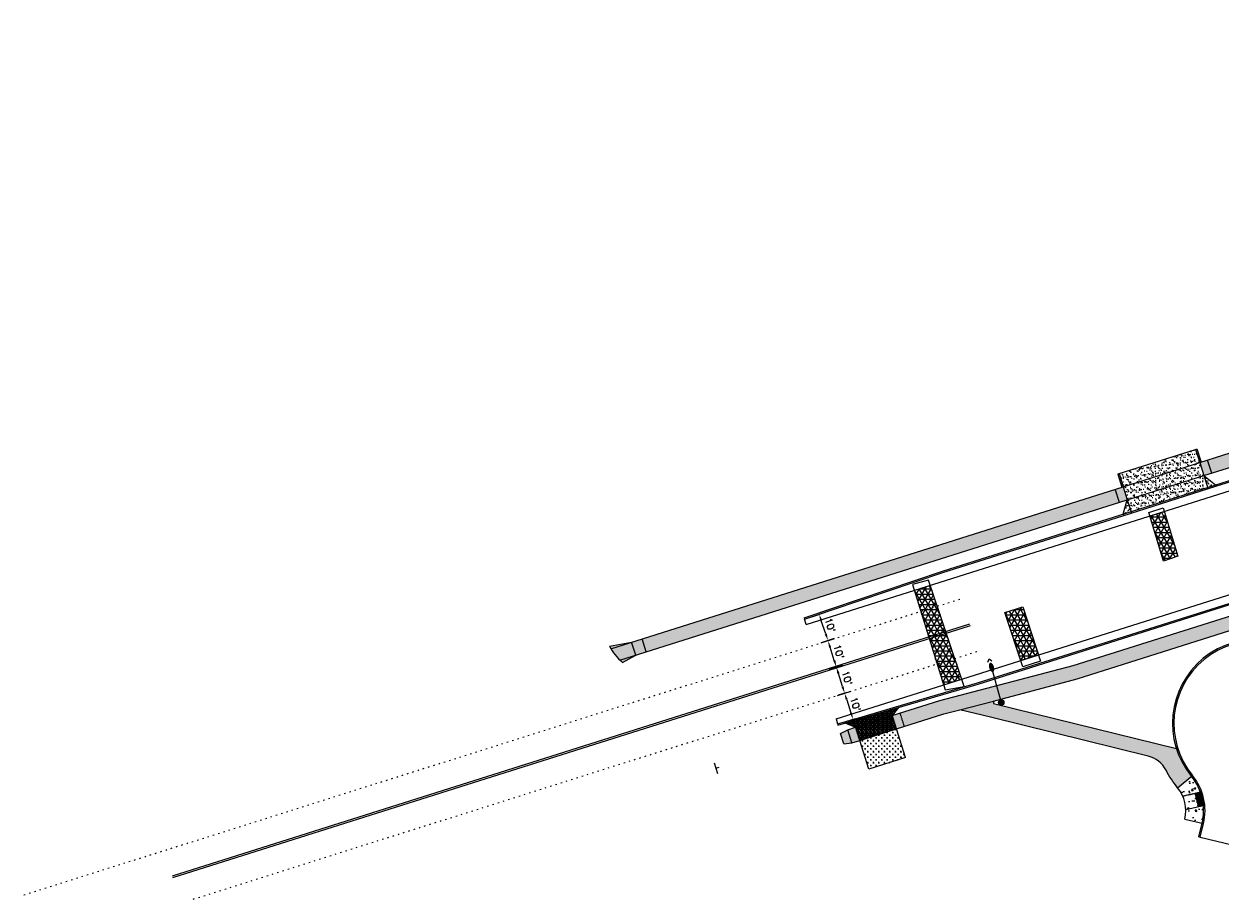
# Model space of a CAD drawing. Extents: x 1490373 to 1513918, y 649283 to 656452.
# Tile 2 of 11: x 1510031 to 1510465, y 652535 to 652853. Entities that reach past the tile are written whole.
import ezdxf

# ---------------------------------------------------------------- set-up
doc = ezdxf.new("R2010")
doc.units = 0
doc.header["$MEASUREMENT"] = 0
doc.header["$PDMODE"] = 34
doc.header["$PDSIZE"] = 0.004
doc.linetypes.add('HIDDEN2', pattern=[0.1875, 0.125, -0.0625])
doc.linetypes.add('pavement_dash', pattern=[2, 0.5, -1.5])
for name, color, linetype in [('E-DOUBLEYELLOW', 50, 'Continuous'), ('E-LANELINE', 110, 'Continuous'), ('E-MISC', 51, 'Continuous'), ('MOT-SIGNS', 4, 'Continuous'), ('P-ASPHALTDRIVE', 252, 'Continuous'), ('P-CONCRETEAREA', 252, 'Continuous'), ('P-CURB', 6, 'Continuous'), ('P-DRIVE', 1, 'Continuous'), ('P-DRIVEEND', 2, 'Continuous'), ('P-FULLDEPTHREPAIR', 252, 'Continuous'), ('P-LABEL', 7, 'Continuous'), ('P-LIGHT-COBRAHEAD', 1, 'Continuous'), ('P-PAVEMENT', 6, 'Continuous'), ('P-SAWCUT', 3, 'Continuous'), ('P-WALK', 4, 'Continuous'), ('SIGN', 7, 'Continuous')]:
    doc.layers.add(name, color=color, linetype=linetype)
doc.styles.get("Standard").update_dxf_attribs({"font": 'simplex.shx'})
doc.dimstyles.new('COEC', dxfattribs={"dimscale": 13.9, "dimtxt": 0.18, "dimasz": 0.18, "dimexe": 0.18, "dimexo": 0.0625, "dimgap": 0.09, "dimtad": 1, "dimzin": 0, "dimdsep": 46, "dimtxsty": 'Standard', "dimcen": 0.09, "dimclrd": 256, "dimclre": 256, "dimclrt": 256, "dimaunit": 1, "dimadec": 4, "dimazin": 0, "dimtfac": 1, "dimtofl": 0, "dimtmove": 0, "dimatfit": 3, "dimfxl": 1, "dimtolj": 1, "dimtzin": 0, "dimlwd": -1, "dimlwe": -1, "dimarcsym": 0})

# ---------------------------------------------------------------- blocks, each defined once
blk = doc.blocks.new('*D396')
at = {"layer": 'Defpoints', "color": 0, "transparency": 16777216}
for p in [(1510325.77, 652619.78), (1510322.19, 652618.65), (1510325.2, 652609.12)]:
    blk.add_point(p, dxfattribs=at)
at = {"layer": 'SIGN', "transparency": 16777216}
for p, q in [((1510323.14, 652618.95), (1510328.15, 652620.54)), ((1510328.03, 652612.63), (1510326.52, 652617.4)), ((1510326.16, 652609.42), (1510331.17, 652611))]:
    blk.add_line(p, q, dxfattribs=at)
for points in [[(1510326.92, 652617.53), (1510326.12, 652617.27), (1510325.77, 652619.78)], [(1510328.43, 652612.76), (1510327.63, 652612.51), (1510328.78, 652610.25)]]:
    blk.add_solid(points, dxfattribs=at)
at = {"layer": 'SIGN', "transparency": 16777216, "insert": (1510329.65, 652615.77), "char_height": 2.5, "attachment_point": 5, "rotation": 287.5427}
blk.add_mtext("\\A1;10'", dxfattribs=at)
blk = doc.blocks.new('*D397')
at = {"layer": 'Defpoints', "color": 0, "transparency": 16777216}
for p in [(1510319.32, 652628.23), (1510322.75, 652629.32), (1510322.19, 652618.65)]:
    blk.add_point(p, dxfattribs=at)
at = {"layer": 'SIGN', "transparency": 16777216}
for p, q in [((1510320.28, 652628.54), (1510325.14, 652630.07)), ((1510325.01, 652622.17), (1510323.51, 652626.94)), ((1510323.14, 652618.95), (1510328.15, 652620.54))]:
    blk.add_line(p, q, dxfattribs=at)
for points in [[(1510323.9, 652627.06), (1510323.11, 652626.81), (1510322.75, 652629.32)], [(1510325.41, 652622.29), (1510324.62, 652622.04), (1510325.77, 652619.78)]]:
    blk.add_solid(points, dxfattribs=at)
at = {"layer": 'SIGN', "transparency": 16777216, "insert": (1510326.63, 652625.3), "char_height": 2.5, "attachment_point": 5, "rotation": 287.5427}
blk.add_mtext("\\A1;10'", dxfattribs=at)
blk = doc.blocks.new('COBRAHEAD')
at = {"layer": 'P-LIGHT-COBRAHEAD'}
h = blk.add_hatch(color=256, dxfattribs=at)
edge = h.paths.add_edge_path()
edge.add_ellipse((1508880.94, 651840.29), major_axis=(0.88, -1.55), ratio=0.5, start_angle=0, end_angle=360)
h = blk.add_hatch(color=256, dxfattribs=at)
h.dxf.hatch_style = 1
edge = h.paths.add_edge_path()
edge.add_arc((1508887.25, 651828.68), 1, 0, 360)
at = {"layer": 'P-LIGHT-COBRAHEAD', "flags": 128}
for points, elevation in [([(1508879.15, 651841.87), (1508879.36, 651843.12), (1508880.54, 651842.67)], 129.62), ([(1508880.08, 651841.85), (1508887.25, 651828.68)], 64.81)]:
    blk.add_lwpolyline(points, dxfattribs=dict(at, elevation=elevation))
at = {"layer": 'P-LIGHT-COBRAHEAD'}
blk.add_circle((1508887.25, 651828.68), 1, dxfattribs=at)
blk = doc.blocks.new('370')
at = {"color": 0, "linetype": 'ByBlock'}
for p, q in [((0, 0.1), (0, -0.1)), ((0, 0), (0.063, 0))]:
    blk.add_line(p, q, dxfattribs=at)
blk = doc.blocks.new('*D413')
at = {"layer": 'Defpoints', "color": 0, "transparency": 16777216}
for p in [(1510330.56, 652610.81), (1510331.84, 652600.7), (1510333.62, 652601.27)]:
    blk.add_point(p, dxfattribs=at)
at = {"layer": 'SIGN', "transparency": 16777216}
for p, q in [((1510329.61, 652610.51), (1510326.4, 652609.48)), ((1510329.55, 652607.86), (1510331.08, 652603.08)), ((1510332.67, 652600.96), (1510329.46, 652599.94))]:
    blk.add_line(p, q, dxfattribs=at)
for points in [[(1510329.94, 652607.99), (1510329.15, 652607.73), (1510328.78, 652610.24)], [(1510331.48, 652603.21), (1510330.68, 652602.95), (1510331.84, 652600.7)]]:
    blk.add_solid(points, dxfattribs=at)
at = {"layer": 'SIGN', "transparency": 16777216, "insert": (1510332.68, 652606.23), "char_height": 2.5, "attachment_point": 5, "rotation": 287.7781}
blk.add_mtext("\\A1;10'", dxfattribs=at)
blk = doc.blocks.new('*D415')
at = {"layer": 'Defpoints', "color": 0, "transparency": 16777216}
for p in [(1510316.25, 652637.82), (1510319.52, 652638.92), (1510319.46, 652628.28)]:
    blk.add_point(p, dxfattribs=at)
at = {"layer": 'P-LABEL', "transparency": 16777216}
for p, q in [((1510317.2, 652638.14), (1510321.89, 652639.72)), ((1510321.94, 652631.75), (1510320.32, 652636.55)), ((1510320.41, 652628.6), (1510325.1, 652630.18))]:
    blk.add_line(p, q, dxfattribs=at)
for points in [[(1510320.71, 652636.69), (1510319.93, 652636.42), (1510319.52, 652638.92)], [(1510322.33, 652631.88), (1510321.54, 652631.62), (1510322.73, 652629.38)]]:
    blk.add_solid(points, dxfattribs=at)
at = {"layer": 'P-LABEL', "transparency": 16777216, "insert": (1510323.49, 652634.94), "char_height": 2.5, "attachment_point": 5, "rotation": 288.5918}
blk.add_mtext("\\A1;10'", dxfattribs=at)

msp = doc.modelspace()

# ---------------------------------------------------------------- hatches: boundary and pattern name
at = {"layer": 'P-ASPHALTDRIVE'}
h = msp.add_hatch(dxfattribs=at)
h.set_pattern_fill('CROSS', color=256, scale=4)
h.paths.add_polyline_path([(1510347.611, 652597.323), (1510334.262, 652593.103), (1510337.577, 652582.615), (1510350.926, 652586.835)])
at = {"layer": 'P-CONCRETEAREA'}
h = msp.add_hatch(color=255, dxfattribs=at)
h.dxf.hatch_style = 1
h.paths.add_polyline_path([(1510460.631, 652694.929), (1510457.77, 652694.024), (1510459.277, 652689.257), (1510462.138, 652690.161)])
h.paths.add_polyline_path([(1510521.82, 652708.509), (1510520.416, 652713.308, 0.0051634), (1510474.527, 652699.321), (1510460.631, 652694.929), (1510462.138, 652690.161), (1510476.034, 652694.554, -0.0051629)])
h = msp.add_hatch(dxfattribs=at)
h.set_pattern_fill('AR-SAND', color=256)
h.set_pattern_definition([(37.5, (0, 0), (-0.0629933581, 1.926823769), [0, -1.52, 0, -1.7, 0, -1.625]), (7.5, (0, 0), (1.7697767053, 2.8221460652), [0, -0.82, 0, -1.37, 0, -0.525]), (327.5, (-1.23, 0), (3.1141418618, 0.0056590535), [0, -0.5, 0, -1.8, 0, -2.35]), (317.5, (-1.23, 0), (3.0061266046, 0.877675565), [0, -0.25, 0, -1.18, 0, -1.35])])
h.paths.add_polyline_path([(1510431.464, 652680.465), (1510429.96, 652675.27), (1510432.82, 652676.174)])
h.paths.add_polyline_path([(1510460.633, 652684.966), (1510459.277, 652689.257), (1510431.464, 652680.465), (1510432.82, 652676.174)])
h.paths.add_polyline_path([(1510459.277, 652689.257), (1510460.633, 652684.966), (1510463.494, 652685.87)])
h.paths.add_polyline_path([(1510457.77, 652694.024), (1510456.263, 652698.792), (1510428.45, 652689.999), (1510429.957, 652685.232), (1510431.464, 652680.465), (1510459.277, 652689.257)])
h = msp.add_hatch(color=255, dxfattribs=at)
h.dxf.hatch_style = 1
edge = h.paths.add_edge_path()
edge.add_line((1510428.289, 652679.461), (1510426.782, 652684.228))
edge.add_line((1510426.782, 652684.228), (1510310.884, 652647.591))
edge.add_line((1510310.884, 652647.591), (1510251.402, 652628.788))
edge.add_line((1510251.402, 652628.788), (1510243.343, 652627.289))
edge.add_arc((1510261.194, 652636.816), 20.235, 208.08867, 229.4783)
edge.add_line((1510248.047, 652621.434), (1510252.91, 652624.02))
edge.add_line((1510252.91, 652624.02), (1510312.391, 652642.823))
edge.add_line((1510312.391, 652642.823), (1510428.289, 652679.461))
h.paths.add_polyline_path([(1510429.957, 652685.232), (1510429.48, 652685.081), (1510426.782, 652684.228), (1510428.289, 652679.461), (1510431.464, 652680.465)])
h = msp.add_hatch(color=255, dxfattribs=at)
h.dxf.hatch_style = 1
h.paths.add_polyline_path([(1510348.964, 652602.995), (1510346.103, 652602.09), (1510347.611, 652597.323), (1510350.471, 652598.227)])
edge = h.paths.add_edge_path()
edge.add_line((1510382.914, 652607.307), (1510413.186, 652615.431))
edge.add_line((1510413.186, 652615.431), (1510493.064, 652640.682))
edge.add_arc((1511174.667, 650484.521), 2261.33, 107.014963, 107.542726, ccw=False)
edge.add_line((1510512.953, 652646.868), (1510532.204, 652652.144))
edge.add_line((1510532.204, 652652.144), (1510537.815, 652653.8))
edge.add_line((1510537.815, 652653.8), (1510536.412, 652658.599))
edge.add_line((1510536.412, 652658.599), (1510530.783, 652656.938))
edge.add_line((1510530.783, 652656.938), (1510511.49, 652651.65))
edge.add_arc((1511174.667, 650484.521), 2266.33, 107.014963, 107.542726)
edge.add_line((1510491.557, 652645.449), (1510411.822, 652620.243))
edge.add_line((1510411.822, 652620.243), (1510363.393, 652607.556))
edge.add_line((1510363.393, 652607.556), (1510348.964, 652602.995))
edge.add_line((1510348.964, 652602.995), (1510350.471, 652598.227))
edge.add_line((1510350.471, 652598.227), (1510364.758, 652602.744))
edge.add_line((1510364.758, 652602.744), (1510370.627, 652604.219))
edge.add_line((1510370.627, 652604.219), (1510382.914, 652607.307))
h = msp.add_hatch(color=255, dxfattribs=at)
h.dxf.hatch_style = 1
h.paths.add_polyline_path([(1510382.916, 652606.341), (1510382.914, 652607.307), (1510370.627, 652604.219), (1510381.72, 652601.486), (1510439.052, 652587.366, -0.2158997), (1510445.536, 652582.262, 0.051807), (1510449.741, 652575.876), (1510454.772, 652579.992, -0.0940412), (1510449.337, 652589.982)])
h = msp.add_hatch(dxfattribs=at)
h.set_pattern_fill('BOX', color=256, scale=1.5)
h.paths.add_polyline_path([(1510332.002, 652600.251), (1510329.122, 652599.408), (1510332.755, 652597.871)])
h.paths.add_polyline_path([(1510346.103, 652602.09), (1510345.44, 652604.189), (1510332.002, 652600.251), (1510332.755, 652597.871)])
h.paths.add_polyline_path([(1510348.32, 652605.033), (1510345.44, 652604.189), (1510346.103, 652602.09)])
h.paths.add_polyline_path([(1510346.103, 652602.09), (1510332.755, 652597.871), (1510334.262, 652593.103), (1510347.611, 652597.323)])
h = msp.add_hatch(color=255, dxfattribs=at)
h.dxf.hatch_style = 1
h.paths.add_polyline_path([(1510329.894, 652596.966), (1510327.306, 652595.644), (1510328.523, 652591.792), (1510331.401, 652592.199)])
h.paths.add_polyline_path([(1510332.755, 652597.871), (1510329.894, 652596.966), (1510331.401, 652592.199), (1510334.262, 652593.103)])
h = msp.add_hatch(dxfattribs=at)
h.set_pattern_fill('AR-CONC', color=256)
h.set_pattern_definition([(50, (0, 0), (7.172601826, -0.62752135), [0.75, -8.25]), (355, (0, 0), (-1.387513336, 7.521921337), [0.6, -6.6]), (100.45144446, (0.598, -0.052), (5.785088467, 6.89439991), [0.63740192, -7.01142112]), (46.1842, (0, 2), (10.672413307, -1.65519281), [1.125, -12.375]), (96.6356355, (0.889, 1.862), (9.34661946, 9.74118601), [0.95610342, -10.5171376]), (351.184164, (0, 2), (9.34661945, 9.741186), [0.9, -9.90000001]), (21, (1, 1.5), (5.969070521, -4.026188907), [0.75, -8.25]), (326, (1, 1.5), (2.43315332, 7.25150045), [0.6, -6.6]), (71.45144474, (1.4974, 1.1645), (8.402223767, 3.225311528), [0.6374019, -7.01142112]), (37.5, (0, 0), (0.121598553, 3.3289385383), [0, -6.52, 0, -6.7, 0, -6.625]), (7.5, (0, 0), (2.6306953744, 3.944117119), [0, -3.82, 0, -6.37, 0, -2.525]), (327.5, (-2.23, 0), (5.3382243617, -0.2255487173), [0, -2.5, 0, -7.8, 0, -10.35]), (317.5, (-3.23, 0), (5.831861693, 1.001049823), [0, -3.25, 0, -5.18, 0, -7.35])])
h.paths.add_polyline_path([(1510459.095, 652569.465), (1510452.675, 652568.015, -0.0676365), (1510452.303, 652564.534), (1510458.615, 652562.979, 0.0839687)])
h.paths.add_polyline_path([(1510456.043, 652573.902), (1510451.574, 652572.892, -0.0970597), (1510452.675, 652568.015), (1510457.144, 652569.025)])
h.paths.add_polyline_path([(1510454.772, 652579.992), (1510449.741, 652575.876, -0.0676365), (1510451.574, 652572.892), (1510457.994, 652574.342, 0.0839687)])
at = {"layer": 'P-FULLDEPTHREPAIR'}
h = msp.add_hatch(dxfattribs=at)
h.set_pattern_fill('NET3', color=256, scale=15)
h.set_pattern_definition([(0, (52.1436, 33.6488), (0, 1.875), []), (60, (52.1436, 33.6488), (-1.623797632, 0.9375), []), (120, (52.1436, 33.6488), (-1.623797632, -0.9375), [])])
h.paths.add_polyline_path([(1510439.667, 652674.668), (1510444.8, 652676.29), (1510449.813, 652659.955), (1510444.644, 652658.252)])
at = {"layer": 'P-FULLDEPTHREPAIR', "ltscale": 5}
h = msp.add_hatch(dxfattribs=at)
h.set_pattern_fill('NET3', color=256, scale=15)
h.paths.add_polyline_path([(1510354.111, 652647.622), (1510359.916, 652649.457), (1510371.38, 652615.325), (1510364.751, 652613.229)])
at = {"layer": 'P-FULLDEPTHREPAIR'}
h = msp.add_hatch(dxfattribs=at)
h.set_pattern_fill('NET3', color=256, scale=15)
h.paths.add_polyline_path([(1510386.983, 652639.513), (1510393.565, 652641.568), (1510399.172, 652624.11), (1510392.781, 652622.09)])
at = {"layer": 'P-WALK'}
h = msp.add_hatch(dxfattribs=at)
h.set_pattern_fill('HEX', color=247)
h.set_pattern_definition([(0, (0, 0), (0, 0.216506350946), [0.125, -0.25]), (120, (0, 0), (-0.1875, -0.108253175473), [0.125, -0.25]), (60, (0.125, 0), (-0.1875, 0.108253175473), [0.125, -0.25])])
h.paths.add_polyline_path([(1510457.994, 652574.342), (1510456.043, 652573.902), (1510456.92, 652570.019), (1510457.144, 652569.025), (1510457.861, 652569.187), (1510459.095, 652569.465)])

# ---------------------------------------------------------------- linework, layer by layer
at = {"layer": 'E-DOUBLEYELLOW'}
for points in [[(1510084.615, 652543.901), (1510374.257, 652635.462)], [(1510084.816, 652543.265), (1510374.458, 652634.826)]]:
    msp.add_lwpolyline(points, dxfattribs=at)
at = {"layer": 'E-LANELINE', "linetype": 'pavement_dash'}
for points in [[(1510030.682, 652536.99), (1510371.343, 652644.679)], [(1510092.188, 652535.457), (1510377.372, 652625.609)]]:
    msp.add_lwpolyline(points, dxfattribs=at)
at = {"layer": 'E-MISC', "flags": 128}
for points in [[(1510439.283, 652675.934), (1510444.422, 652677.52), (1510449.813, 652659.955), (1510444.644, 652658.252)], [(1510365.3, 652611.455), (1510372.254, 652612.723), (1510359.305, 652651.276), (1510353.446, 652649.771)], [(1510386.983, 652639.513), (1510393.565, 652641.568), (1510399.884, 652621.893), (1510393.54, 652619.811)]]:
    msp.add_lwpolyline(points, close=True, dxfattribs=at)
at = {"layer": 'P-CURB'}
msp.add_line((1510457.419, 652558.124), (1510458.615, 652562.979), dxfattribs=at)
msp.add_lwpolyline([(1510364.283, 652654.508), (1510477.39, 652690.263, -0.0712884), (1511124.92, 652797.316), (1512258.938, 652821.708, 0.0479732), (1512527.199, 652853.342, 0.0479732)], format="xyb", dxfattribs=at)
at = {"layer": 'P-CURB', "flags": 128}
for points in [[(1510314.04, 652637.607), (1510364.274, 652654.505)], [(1510314.04, 652637.607), (1510314.191, 652637.131)], [(1510326.371, 652598.601), (1510377.234, 652613.505)], [(1510326.22, 652599.078), (1510326.371, 652598.601)], [(1510457.419, 652558.124), (1510457.904, 652558.005)]]:
    msp.add_lwpolyline(points, dxfattribs=at)
at = {"layer": 'P-CURB'}
msp.add_lwpolyline([(1510377.244, 652613.508), (1510477.841, 652645.308)], dxfattribs=at)
for centre, radius, start, end in [((1510478.376, 652599.308), 30.5, 39.29354, 219.29354), ((1510439.681, 652567.643), 19.5, 346.16343, 39.29354)]:
    msp.add_arc(centre, radius, start, end, dxfattribs=at)
at = {"layer": 'P-DRIVE', "flags": 128}
for points in [[(1510456.263, 652698.792), (1510456.74, 652698.942)], [(1510456.263, 652698.792), (1510457.77, 652694.024)], [(1510456.74, 652698.942), (1510458.247, 652694.175)], [(1510429.957, 652685.232), (1510457.77, 652694.024)], [(1510458.247, 652694.175), (1510457.77, 652694.024)], [(1510457.77, 652694.024), (1510459.277, 652689.257)], [(1510427.973, 652689.849), (1510428.45, 652689.999)], [(1510427.973, 652689.849), (1510429.48, 652685.081)], [(1510428.45, 652689.999), (1510429.957, 652685.232)], [(1510431.464, 652680.465), (1510459.277, 652689.257)], [(1510459.277, 652689.257), (1510463.494, 652685.87)], [(1510459.277, 652689.257), (1510460.784, 652684.489)], [(1510429.957, 652685.232), (1510431.464, 652680.465)], [(1510463.494, 652685.87), (1510463.645, 652685.394)], [(1510429.96, 652675.27), (1510431.464, 652680.465)], [(1510431.464, 652680.465), (1510432.971, 652675.697)], [(1510429.96, 652675.27), (1510430.11, 652674.793)], [(1510332.755, 652597.871), (1510346.103, 652602.09)], [(1510347.611, 652597.323), (1510345.289, 652604.666)], [(1510348.32, 652605.033), (1510346.103, 652602.09)], [(1510348.32, 652605.033), (1510348.169, 652605.51)], [(1510329.122, 652599.408), (1510328.972, 652599.885)], [(1510329.122, 652599.408), (1510332.755, 652597.871)], [(1510334.262, 652593.103), (1510331.851, 652600.728)], [(1510334.262, 652593.103), (1510347.611, 652597.323)], [(1510350.926, 652586.835), (1510347.611, 652597.323)], [(1510337.577, 652582.615), (1510334.262, 652593.103)]]:
    msp.add_lwpolyline(points, dxfattribs=at)
at = {"layer": 'P-DRIVEEND'}
msp.add_line((1510350.926, 652586.835), (1510337.577, 652582.615), dxfattribs=at)
at = {"layer": 'P-DRIVEEND', "flags": 128}
msp.add_lwpolyline([(1510428.45, 652689.999), (1510456.263, 652698.792)], dxfattribs=at)
at = {"layer": 'P-FULLDEPTHREPAIR', "flags": 128}
msp.add_lwpolyline([(1510386.983, 652639.513), (1510393.565, 652641.568), (1510399.172, 652624.11), (1510392.781, 652622.09), (1510386.983, 652639.513)], dxfattribs=at)
at = {"layer": 'P-PAVEMENT'}
msp.add_line((1510457.904, 652558.005), (1510459.1, 652562.86), dxfattribs=at)
at = {"layer": 'P-PAVEMENT', "flags": 128}
msp.add_lwpolyline([(1510364.434, 652654.031), (1510429.796, 652674.693), (1510463.645, 652685.394), (1510477.541, 652689.787, -0.0712884), (1511124.93, 652796.816), (1511303.038, 652800.647)], format="xyb", dxfattribs=at)
msp.add_lwpolyline([(1510314.191, 652637.131), (1510364.434, 652654.031)], dxfattribs=at)
at = {"layer": 'P-PAVEMENT'}
msp.add_lwpolyline([(1510326.22, 652599.078), (1510331.851, 652600.728), (1510345.289, 652604.666), (1510377.093, 652613.984), (1510477.691, 652645.785)], dxfattribs=at)
for centre, radius, start, end in [((1510478.376, 652599.308), 30, 39.29354, 219.29354), ((1510439.681, 652567.643), 20, 346.16343, 39.29354)]:
    msp.add_arc(centre, radius, start, end, dxfattribs=at)
at = {"layer": 'P-SAWCUT'}
msp.add_lwpolyline([(1510314.803, 652635.196), (1510478.445, 652686.926, -0.0712884), (1511124.995, 652793.816), (1511220.846, 652795.878)], format="xyb", dxfattribs=at)
msp.add_lwpolyline([(1510325.654, 652600.87), (1510476.786, 652648.646)], dxfattribs=at)
at = {"layer": 'P-SAWCUT', "flags": 128}
for points in [[(1510314.803, 652635.196), (1510314.191, 652637.131)], [(1510325.654, 652600.87), (1510326.22, 652599.078)], [(1510457.904, 652558.005), (1510469.556, 652555.135)]]:
    msp.add_lwpolyline(points, dxfattribs=at)
at = {"layer": 'P-WALK', "linetype": 'HIDDEN2'}
msp.add_line((1510382.914, 652607.307), (1510382.916, 652606.341), dxfattribs=at)
at = {"layer": 'P-WALK'}
msp.add_line((1510449.337, 652589.982), (1510382.916, 652606.341), dxfattribs=at)
for points in [[(1510457.77, 652694.024), (1510474.527, 652699.321, -0.0219702), (1510671.585, 652752.217, -0.0219702)], [(1510459.277, 652689.257), (1510476.034, 652694.554, -0.0219534), (1510672.515, 652747.302, -0.0219534)], [(1510452.303, 652564.534, 0.236068), (1510449.741, 652575.876, -0.051807), (1510445.536, 652582.262, 0.2158997), (1510439.052, 652587.366), (1510381.72, 652601.486)]]:
    msp.add_lwpolyline(points, format="xyb", dxfattribs=at)
at = {"layer": 'P-WALK', "flags": 128}
for points in [[(1510462.138, 652690.161), (1510460.631, 652694.929)], [(1510428.604, 652679.561), (1510427.097, 652684.328)], [(1510252.91, 652624.02), (1510251.402, 652628.788)], [(1510256.723, 652625.226), (1510255.216, 652629.993)], [(1510363.393, 652607.556), (1510411.822, 652620.243)], [(1510382.914, 652607.307), (1510413.186, 652615.431)], [(1510370.627, 652604.219), (1510382.914, 652607.307)], [(1510364.758, 652602.744), (1510370.627, 652604.219)], [(1510328.523, 652591.792), (1510327.306, 652595.644)], [(1510331.401, 652592.199), (1510329.894, 652596.966)], [(1510449.741, 652575.876), (1510455.159, 652580.309)], [(1510456.043, 652573.902), (1510457.144, 652569.025)], [(1510457.994, 652574.342), (1510459.095, 652569.465)], [(1510452.675, 652568.015), (1510459.587, 652569.576)], [(1510452.303, 652564.534), (1510459.1, 652562.86)]]:
    msp.add_lwpolyline(points, dxfattribs=at)
at = {"layer": 'P-WALK'}
for points in [[(1510243.847, 652626.399), (1510429.957, 652685.232)], [(1510247.189, 652622.212), (1510431.464, 652680.465)], [(1510411.822, 652620.243), (1510479.047, 652641.494)], [(1510413.186, 652615.431), (1510480.554, 652636.727)], [(1510243.343, 652627.289), (1510251.402, 652628.788)], [(1510248.047, 652621.434), (1510252.91, 652624.02)], [(1510346.103, 652602.09), (1510363.393, 652607.556)], [(1510347.611, 652597.323), (1510364.758, 652602.744)], [(1510381.72, 652601.486), (1510370.627, 652604.219)], [(1510327.306, 652595.644), (1510329.894, 652596.966), (1510332.755, 652597.871)], [(1510328.523, 652591.792), (1510331.401, 652592.199), (1510334.262, 652593.103)]]:
    msp.add_lwpolyline(points, dxfattribs=at)
at = {"layer": 'P-WALK', "flags": 128}
msp.add_lwpolyline([(1510243.343, 652627.289, 0.0936018), (1510248.047, 652621.434)], format="xyb", dxfattribs=at)
at = {"layer": 'P-WALK', "linetype": 'HIDDEN2', "flags": 128}
for points in [[(1510350.471, 652598.227), (1510348.964, 652602.995)], [(1510451.574, 652572.892), (1510458.485, 652574.453)]]:
    msp.add_lwpolyline(points, dxfattribs=at)

# ---------------------------------------------------------------- block references
at = {"layer": 'MOT-SIGNS', "xscale": 20, "yscale": 20, "zscale": 20, "rotation": 17.54272596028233}
msp.add_blockref('370', (1510282.012, 652582.994), dxfattribs=at)
at = {"layer": 'P-LIGHT-COBRAHEAD', "rotation": 346.8919471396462}
msp.add_blockref('COBRAHEAD', (-107013.224, 359959.993, -64.809), dxfattribs=at)

# ---------------------------------------------------------------- dimensions: what is measured, and where the dimension line sits
at = {"layer": 'P-LABEL'}
dim = msp.add_aligned_dim(p1=(1510319.46, 652628.278), p2=(1510316.249, 652637.823), distance=-3.454, text="10'", dimstyle='COEC', override={"dimscale": 20, "dimtxt": 0.125, "dimasz": 0.125, "dimexe": 0.125, "dimexo": 0.05, "dimgap": 0.05}, dxfattribs=at)
dim.commit()
dim.dimension.update_dxf_attribs({"geometry": '*D415', "text_midpoint": (1510323.487, 652634.945)})
at = {"layer": 'SIGN'}
dim = msp.add_linear_dim(base=(1510322.754, 652629.319), p1=(1510322.188, 652618.652), p2=(1510319.322, 652628.234), angle=287.54273, text="10'", dimstyle='COEC', override={"dimscale": 20, "dimtxt": 0.125, "dimasz": 0.125, "dimexe": 0.125, "dimexo": 0.05, "dimgap": 0.05, "dimtmove": 1}, dxfattribs=at)
dim.commit()
dim.dimension.update_dxf_attribs({"geometry": '*D397', "text_midpoint": (1510326.633, 652625.301)})
for p1, p2, distance, picture, middle in [((1510325.202, 652609.117), (1510322.188, 652618.652), -3.755, '*D396', (1510329.648, 652615.766)), ((1510330.563, 652610.812), (1510333.623, 652601.269), -1.868, '*D413', (1510332.684, 652606.23))]:
    dim = msp.add_aligned_dim(p1=p1, p2=p2, distance=distance, text="10'", dimstyle='COEC', override={"dimscale": 20, "dimtxt": 0.125, "dimasz": 0.125, "dimexe": 0.125, "dimexo": 0.05, "dimgap": 0.05}, dxfattribs=at)
    dim.commit()
    dim.dimension.update_dxf_attribs({"geometry": picture, "text_midpoint": middle})

doc.saveas('drawing.dxf')
